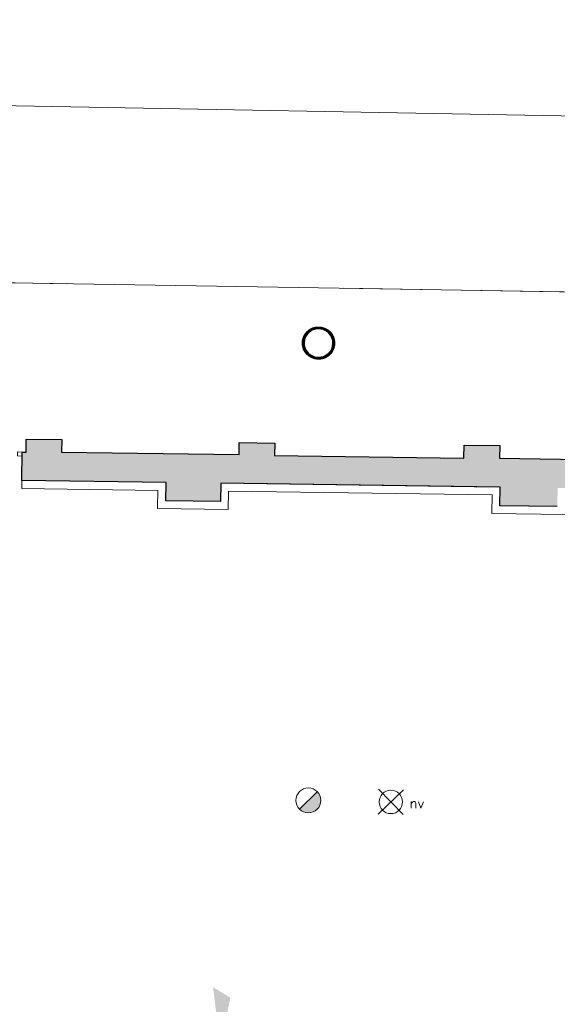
# Model space of a CAD drawing. Header units: millimetres. Extents: x -13022 to 1371524, y -38729 to 632593.
# Tile 103 of 256: x 728616 to 735429, y 10199 to 22670. Entities that reach past the tile are written whole.
import ezdxf

# ---------------------------------------------------------------- set-up
doc = ezdxf.new("R2010")
doc.units = ezdxf.units.MM
doc.header["$LTSCALE"] = 35
doc.set_wipeout_variables(frame=1)
doc.linetypes.add('DASHED', pattern=[200, 100, -100])
doc.layers.add('Al65----_beveiliging-inst', color=92, linetype='Continuous', lineweight=9)
doc.layers.add('brandveiligheid voorzieningen', color=10, linetype='Continuous', lineweight=9)
for name, color, linetype in [('LAYER102', 1, 'Continuous'), ('LAYER111', 7, 'Continuous'), ('LAYER22', 7, 'Continuous'), ('LAYER28', 7, 'Continuous'), ('LAYER30', 7, 'Continuous')]:
    doc.layers.add(name, color=color, linetype=linetype)
doc.styles.add('Algemeen', font='simplex.shx', dxfattribs={"height": 2.5})
doc.styles.get("Standard").update_dxf_attribs({"font": 'simplex.shx'})
doc.dimstyles.new('~R----C~', dxfattribs={"dimtxt": 162, "dimasz": 180, "dimexe": 0.18, "dimexo": 0.0625, "dimgap": 16.2, "dimtad": 1, "dimdec": 0, "dimzin": 0, "dimdsep": 46, "dimtxsty": 'Standard', "dimcen": 0.09, "dimse1": 1, "dimse2": 1, "dimclrd": 7, "dimadec": 0, "dimazin": 0, "dimtfac": 1, "dimtdec": 4, "dimtmove": 0, "dimatfit": 3, "dimfxl": 1, "dimtolj": 1, "dimtzin": 0, "dimlwd": 13, "dimarcsym": 0})

# ---------------------------------------------------------------- blocks, each defined once
blk = doc.blocks.new('*D107')
at = {"layer": 'Defpoints', "color": 0, "linetype": 'Continuous', "transparency": 16777216}
for p in [(669074, 20919), (745203, 19548), (743914, 17146)]:
    blk.add_point(p, dxfattribs=at)
at = {"layer": 'LAYER102', "color": 7, "linetype": 'Continuous', "lineweight": 13, "transparency": 16777216}
blk.add_line((745163, 17304), (745200, 19368), dxfattribs=at)
at = {"layer": 'LAYER102', "color": 7, "linetype": 'Continuous', "transparency": 16777216}
for points in [[(745170, 19369), (745230, 19368), (745203, 19548)], [(745133, 17304), (745193, 17303), (745159, 17124)]]:
    blk.add_solid(points, dxfattribs=at)
at = {"layer": 'LAYER102', "color": 0, "linetype": 'Continuous', "transparency": 16777216, "insert": (745084, 18338), "char_height": 162, "attachment_point": 5, "rotation": 88.9686}
blk.add_mtext('\\A1;2425', dxfattribs=at)
blk = doc.blocks.new('*D110')
at = {"layer": 'Defpoints', "color": 0, "linetype": 'Continuous', "transparency": 16777216}
for p in [(743989, 21301), (669328, 18025), (743914, 17146)]:
    blk.add_point(p, dxfattribs=at)
at = {"layer": 'LAYER102', "color": 7, "linetype": 'Continuous', "lineweight": 13, "transparency": 16777216}
blk.add_line((669591, 22640), (743809, 21304), dxfattribs=at)
at = {"layer": 'LAYER102', "color": 7, "linetype": 'Continuous', "transparency": 16777216}
for points in [[(669592, 22670), (669591, 22610), (669411, 22644)], [(743809, 21334), (743808, 21274), (743989, 21301)]]:
    blk.add_solid(points, dxfattribs=at)
at = {"layer": 'LAYER102', "color": 0, "linetype": 'Continuous', "transparency": 16777216, "insert": (706702, 22069), "char_height": 162, "attachment_point": 5, "rotation": 358.9686}
blk.add_mtext('\\A1;74590', dxfattribs=at)
blk = doc.blocks.new('Brandmelder')
at = {"layer": 'brandveiligheid voorzieningen'}
blk.add_hatch(color=256, dxfattribs=at).paths.add_polyline_path([(76.62, -89.8, 0.198912), (75.85, -87.94), (72.13, -91.66, 0.668179)])
blk.add_line((72.13, -91.66), (75.85, -87.94), dxfattribs=at)
blk.add_circle((73.99, -89.8), 2.63, dxfattribs=at)
blk = doc.blocks.new('Signaalgever (akoestisch)')
at = {"layer": 'Al65----_beveiliging-inst', "color": 10, "linetype": 'Continuous'}
for points in [[(3.71, 0), (3.71, 3.71), (0, 0), (0, 3.71)], [(10.23, 0), (12.38, 3.71), (3.71, 1.24), (3.71, 2.48)]]:
    blk.add_solid(points, dxfattribs=at)
blk = doc.blocks.new('Noodverlichting')
at = {"layer": 'Al65----_beveiliging-inst', "color": 92}
for p, q in [((164, -62.36), (158.75, -57.12)), ((158.75, -62.36), (164, -57.12))]:
    blk.add_line(p, q, dxfattribs=at)
blk.add_circle((161.38, -59.74), 2.47, dxfattribs=at)
at = {"layer": 'Al65----_beveiliging-inst', "color": 7, "style": 'Algemeen'}
blk.add_text('nv', height=2.063, dxfattribs=at).set_placement((165.33, -60.96))

msp = doc.modelspace()

# ---------------------------------------------------------------- linework, layer by layer
at = {"layer": 'LAYER28', "color": 7, "linetype": 'Continuous', "lineweight": 25}
msp.add_lwpolyline([(732405.896, 18757.63, -2.414213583), (732219.44, 18577.758, -0.414213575), (732405.896, 18757.63)], format="xyb", close=True, dxfattribs=at)
at = {"layer": 'LAYER30', "color": 7, "linetype": 'Continuous', "lineweight": 18}
msp.add_lwpolyline([(728588.834, 17194.782), (728648.819, 17193.39), (728647.669, 17143.403), (728587.684, 17144.795)], close=True, dxfattribs=at)

# ---------------------------------------------------------------- block references
at = {"ltscale": 0.1, "xscale": 60, "yscale": 60, "zscale": 60}
for name, p, rotation in [('Noodverlichting', (723702.774, 16520.585), 358.9686325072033), ('Signaalgever (akoestisch)', (731275.026, 9669.733), 88.96863250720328)]:
    msp.add_blockref(name, p, dxfattribs=dict(at, rotation=rotation))
at = {"layer": 'Al65----_beveiliging-inst', "xscale": 60, "yscale": 60, "zscale": 60, "rotation": 358.9686325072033}
msp.add_blockref('Brandmelder', (727932.175, 18248.365), dxfattribs=at)

# ---------------------------------------------------------------- texts
at = {"layer": 'LAYER102', "color": 7, "linetype": 'Continuous', "lineweight": 0, "char_height": 162, "attachment_point": 7, "rotation": 358.9686325, "line_spacing_factor": 1.333333}
for s, insert in [('\\pi-742.15;{\\fArial|b0|i0|c0|p34;verkeersruimte\\P\\pi-399.59;21,7 m2}', (835177.686, 19014.688)), ('\\pi-906.03;{\\fArial|b1|i0|c0|p34;\\H1.2346x;meeting room\\fArial|b0|i0|c0|p34;\\H0.81x;\\P\\pi-698.63;kantoorfunctie \\P\\pi-398.21;53,5 m2}', (821376.102, 12444.125)), ('\\pi-742.15;{\\fArial|b0|i0|c0|p34;verkeersruimte\\P\\pi-401.46;46,9 m2}', (846065.669, 12921.928)), ('\\pi-906.03;{\\fArial|b1|i0|c0|p34;\\H1.2346x;meeting room\\fArial|b0|i0|c0|p34;\\H0.81x;\\P\\pi-698.63;kantoorfunctie \\P\\pi-398.16;36,3 m2}', (828418.851, 10799.595)), ('\\pi-504.72;{\\fArial|b1|i0|c0|p34;\\H1.2346x;kantoor\\fArial|b0|i0|c0|p34;\\H0.81x;\\P\\pi-698.63;kantoorfunctie \\P\\pi-399.6;22,0 m2}', (840908.322, 9725.45)), ('\\pi-504.72;{\\fArial|b1|i0|c0|p34;\\H1.2346x;kantoor\\fArial|b0|i0|c0|p34;\\H0.81x;\\P\\pi-698.63;kantoorfunctie \\P\\pi-390.59;11,4 m2}', (845139.379, 9649.279))]:
    msp.add_mtext(s, dxfattribs=dict(at, insert=insert))

# ---------------------------------------------------------------- wipeouts: each hides what was drawn before it
at = {"linetype": 'Continuous'}
msp.add_wipeout([(728642.401, 16732.767), (728643.764, 16832.758), (730470.045, 16807.638), (730368.191, 16709.029)], dxfattribs=at).dxf.layer = 'LAYER111'

# ---------------------------------------------------------------- next in the draw order: linework, layer by layer
at = {"layer": 'LAYER102', "color": 7, "linetype": 'Continuous', "lineweight": 18}
for points in [[(728642.401, 16732.767), (728643.764, 16832.758)], [(730368.191, 16709.029), (728642.401, 16732.767)], [(728643.764, 16832.758), (730470.045, 16807.638)]]:
    msp.add_lwpolyline(points, dxfattribs=at)
at = {"layer": 'LAYER102', "color": 7, "linetype": 'DASHED', "lineweight": 18}
msp.add_lwpolyline([(728642.401, 16732.767), (728643.764, 16832.758)], dxfattribs=at)

# ---------------------------------------------------------------- next in the draw order: wipeouts: each hides what was drawn before it
at = {"linetype": 'Continuous'}
msp.add_wipeout([(732398.941, 18371.294), (732399.301, 18391.307), (732423.232, 18392.443), (732446.812, 18396.694), (732469.634, 18403.986), (732491.322, 18414.194), (732511.464, 18427.145), (732529.777, 18442.616), (732545.88, 18460.343), (732559.549, 18480.023), (732570.559, 18501.317), (732578.654, 18523.864), (732583.763, 18547.275), (732585.756, 18571.153), (732584.624, 18595.086), (732580.36, 18618.668), (732573.082, 18641.492), (732562.877, 18663.17), (732549.926, 18683.33), (732534.44, 18701.628), (732516.727, 18717.749), (732497.033, 18731.419), (732475.758, 18742.403), (732453.213, 18750.515), (732429.801, 18755.614), (732405.927, 18757.614), (732381.996, 18756.48), (732358.416, 18752.232), (732335.562, 18744.943), (732313.906, 18734.737), (732293.732, 18721.789), (732275.451, 18706.319), (732259.317, 18688.595), (732245.648, 18668.917), (732234.669, 18647.623), (732226.543, 18625.078), (732221.434, 18601.666), (732219.441, 18577.789), (732220.573, 18553.851), (732224.836, 18530.266), (732232.114, 18507.437), (732242.319, 18485.756), (732255.271, 18465.592), (732270.757, 18447.291), (732288.469, 18431.167), (732308.164, 18417.495), (732329.438, 18406.51), (732352.015, 18398.398), (732375.427, 18393.3), (732399.301, 18391.303), (732398.941, 18371.294), (732373.848, 18373.307), (732349.186, 18378.409), (732325.328, 18386.522), (732302.678, 18397.522), (732281.578, 18411.238), (732262.305, 18427.462), (732245.197, 18445.943), (732230.5, 18466.399), (732218.459, 18488.514), (732209.254, 18511.948), (732203.005, 18536.343), (732199.829, 18561.323), (732199.751, 18586.505), (732202.795, 18611.503), (732208.923, 18635.931), (732218.004, 18659.415), (732229.936, 18681.594), (732244.527, 18702.128), (732261.52, 18720.701), (732280.692, 18737.029), (732301.726, 18750.86), (732324.336, 18761.98), (732348.113, 18770.222), (732372.743, 18775.457), (732397.848, 18777.604), (732423.022, 18776.632), (732447.859, 18772.555), (732472.016, 18765.435), (732495.089, 18755.383), (732516.767, 18742.552), (732536.681, 18727.138), (732554.551, 18709.38), (732570.072, 18689.55), (732582.998, 18667.953), (732593.179, 18644.92), (732600.433, 18620.804), (732604.643, 18595.977), (732605.753, 18570.819), (732603.844, 18546.357), (732598.973, 18522.305), (732591.271, 18499.013), (732580.776, 18476.822), (732567.712, 18456.054), (732552.242, 18437.013), (732534.589, 18419.977), (732515.007, 18405.194), (732493.782, 18392.879), (732471.229, 18383.212), (732447.664, 18376.335), (732423.464, 18372.346), (732398.941, 18371.306)], dxfattribs=at).dxf.layer = 'LAYER111'

# ---------------------------------------------------------------- next in the draw order: hatches: boundary and pattern name
at = {"layer": 'LAYER28', "linetype": 'Continuous', "lineweight": 13}
h = msp.add_hatch(dxfattribs=at)
h.set_pattern_fill('~A--FYV~', angle=-1.0313675, style=0, pattern_type=0)
h.set_pattern_definition([(43.96863251, (352402.23218, 19929.1993), (-0.20827933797, 0.21591600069), []), (43.96863251, (352402.236, 19929.4114), (-0.20827933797, 0.21591600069), [])])
h.paths.add_polyline_path([(732398.941, 18371.294), (732399.301, 18391.307, 2.413922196), (732219.44, 18577.758, 0.41426354), (732399.301, 18391.307), (732398.941, 18371.294, -2.414080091), (732605.753, 18570.819, -0.414236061)], flags=0)

# ---------------------------------------------------------------- next in the draw order: linework, layer by layer
at = {"layer": 'LAYER28', "color": 7, "linetype": 'Continuous', "lineweight": 25}
for points in [[(732398.941, 18371.294), (732399.301, 18391.307, 2.413922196), (732219.44, 18577.758, 0.41426354), (732399.301, 18391.307), (732398.941, 18371.294, -2.414080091), (732605.753, 18570.819, -0.414236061), (732398.941, 18371.294)], [(732406.256, 18777.627, -2.414213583), (732199.444, 18578.118, -0.414213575), (732406.256, 18777.627)]]:
    msp.add_lwpolyline(points, format="xyb", close=True, dxfattribs=at)

# ---------------------------------------------------------------- next in the draw order: dimensions: what is measured, and where the dimension line sits
at = {"layer": 'LAYER102', "color": 7, "linetype": 'Continuous'}
for base, p1, p2, angle, picture, middle in [((743988.926, 21300.945), (669328.297, 18024.727), (743914.132, 17146.344), 358.9686325, '*D110', (706701.937, 22069.427)), ((745203.012, 19548.221), (743914.132, 17146.344), (669074.348, 20918.743), 88.9686325, '*D107', (745084.006, 18337.824))]:
    dim = msp.add_linear_dim(base=base, p1=p1, p2=p2, angle=angle, dimstyle='~R----C~', dxfattribs=at)
    dim.commit()
    dim.dimension.update_dxf_attribs({"geometry": picture, "text_midpoint": middle})

# ---------------------------------------------------------------- next in the draw order: wipeouts: each hides what was drawn before it
at = {"linetype": 'Continuous'}
msp.add_wipeout([(730368.254, 16709.024), (730470.108, 16807.633), (730465.841, 16577.564), (730363.987, 16478.946)], dxfattribs=at).dxf.layer = 'LAYER111'

# ---------------------------------------------------------------- next in the draw order: linework, layer by layer
at = {"layer": 'LAYER102', "color": 7, "linetype": 'DASHED', "lineweight": 18}
for points in [[(730368.191, 16709.029), (728642.401, 16732.767)], [(728643.764, 16832.758), (730470.045, 16807.638)]]:
    msp.add_lwpolyline(points, dxfattribs=at)
at = {"layer": 'LAYER102', "color": 7, "linetype": 'Continuous', "lineweight": 18}
for points in [[(730470.108, 16807.633), (730465.841, 16577.564)], [(730363.987, 16478.946), (730368.254, 16709.024)]]:
    msp.add_lwpolyline(points, dxfattribs=at)

# ---------------------------------------------------------------- next in the draw order: wipeouts: each hides what was drawn before it
at = {"linetype": 'Continuous'}
msp.add_wipeout([(730363.987, 16478.95), (730465.841, 16577.567), (731161.282, 16568.064), (731259.287, 16466.715)], dxfattribs=at).dxf.layer = 'LAYER111'

# ---------------------------------------------------------------- next in the draw order: linework, layer by layer
at = {"layer": 'LAYER102', "color": 7, "linetype": 'DASHED', "lineweight": 18}
for points in [[(730470.108, 16807.633), (730465.841, 16577.564)], [(730363.987, 16478.946), (730368.254, 16709.024)]]:
    msp.add_lwpolyline(points, dxfattribs=at)
at = {"layer": 'LAYER102', "color": 7, "linetype": 'Continuous', "lineweight": 18}
for points in [[(731259.287, 16466.715), (730363.987, 16478.95)], [(730465.841, 16577.567), (731161.282, 16568.064)]]:
    msp.add_lwpolyline(points, dxfattribs=at)

# ---------------------------------------------------------------- next in the draw order: wipeouts: each hides what was drawn before it
at = {"linetype": 'Continuous'}
msp.add_wipeout([(731259.224, 16466.713), (731161.22, 16568.061), (731165.735, 16798.021), (731263.739, 16696.649)], dxfattribs=at).dxf.layer = 'LAYER111'

# ---------------------------------------------------------------- next in the draw order: linework, layer by layer
at = {"layer": 'LAYER102', "color": 7, "linetype": 'Continuous', "lineweight": 18}
for points in [[(731161.22, 16568.061), (731165.735, 16798.021)], [(731263.739, 16696.649), (731259.224, 16466.713)]]:
    msp.add_lwpolyline(points, dxfattribs=at)
at = {"layer": 'LAYER102', "color": 7, "linetype": 'DASHED', "lineweight": 18}
for points in [[(731259.287, 16466.715), (730363.987, 16478.95)], [(730465.841, 16577.567), (731161.282, 16568.064)]]:
    msp.add_lwpolyline(points, dxfattribs=at)

# ---------------------------------------------------------------- next in the draw order: wipeouts: each hides what was drawn before it
at = {"linetype": 'Continuous'}
msp.add_wipeout([(731263.739, 16696.649), (731165.735, 16798.021), (734703.236, 16748.858), (734601.382, 16650.264)], dxfattribs=at).dxf.layer = 'LAYER111'

# ---------------------------------------------------------------- next in the draw order: linework, layer by layer
at = {"layer": 'LAYER102', "color": 7, "linetype": 'DASHED', "lineweight": 18}
for points in [[(731161.22, 16568.061), (731165.735, 16798.021)], [(731263.739, 16696.649), (731259.224, 16466.713)]]:
    msp.add_lwpolyline(points, dxfattribs=at)
at = {"layer": 'LAYER102', "color": 7, "linetype": 'Continuous', "lineweight": 18}
for points in [[(731165.735, 16798.021), (734703.236, 16748.858)], [(734601.382, 16650.264), (731263.739, 16696.649)]]:
    msp.add_lwpolyline(points, dxfattribs=at)

# ---------------------------------------------------------------- next in the draw order: wipeouts: each hides what was drawn before it
at = {"linetype": 'Continuous'}
msp.add_wipeout([(734601.382, 16650.264), (734703.236, 16748.858), (734698.876, 16513.63), (734597.022, 16415.041)], dxfattribs=at).dxf.layer = 'LAYER111'

# ---------------------------------------------------------------- next in the draw order: linework, layer by layer
at = {"layer": 'LAYER102', "color": 7, "linetype": 'DASHED', "lineweight": 18}
for points in [[(731165.735, 16798.021), (734703.236, 16748.858)], [(734601.382, 16650.264), (731263.739, 16696.649)]]:
    msp.add_lwpolyline(points, dxfattribs=at)
at = {"layer": 'LAYER102', "color": 7, "linetype": 'Continuous', "lineweight": 18}
for points in [[(734703.236, 16748.858), (734698.876, 16513.63)], [(734597.022, 16415.041), (734601.382, 16650.264)]]:
    msp.add_lwpolyline(points, dxfattribs=at)

# ---------------------------------------------------------------- next in the draw order: wipeouts: each hides what was drawn before it
at = {"linetype": 'Continuous'}
msp.add_wipeout([(734597.022, 16415.041), (734698.876, 16513.63), (735428.998, 16503.445), (735527.252, 16402.064)], dxfattribs=at).dxf.layer = 'LAYER111'

# ---------------------------------------------------------------- next in the draw order: hatches: boundary and pattern name
at = {"layer": 'LAYER111', "linetype": 'Continuous', "lineweight": 5}
msp.add_hatch(color=254, dxfattribs=at).paths.add_polyline_path([(728643.827, 16832.757), (728648.819, 17193.39), (728695.804, 17192.177), (728698.806, 17358.923), (729148.08, 17352.726), (729145.887, 17192.732), (731396.755, 17161.657), (731398.888, 17314.854), (731848.849, 17308.637), (731846.657, 17148.658), (734246.386, 17115.513), (734248.701, 17282.272), (734698.724, 17276.053), (734696.469, 17116.076), (737526.102, 17070.214), (737528.295, 17230.2), (737978.256, 17223.983), (737976.185, 17070.769), (740425.91, 17036.934), (740428.166, 17196.927), (740878.005, 17183.93), (740875.872, 17030.725), (743479.827, 16987.425), (743483.088, 17154.714), (743914.132, 17146.344), (743897.519, 16581.161), (743771.747, 16591.497), (743686.611, 11379.787), (743466.703, 11383.378), (743499.152, 13352.504), (743269.172, 13355.683), (743278.629, 13957.376), (743508.669, 13954.094), (743552.412, 16626.943), (739650.06, 16680.67), (739643.686, 16444.668), (739043.489, 16453.043), (739047.861, 16688.956), (735433.171, 16738.723), (735429.061, 16503.446), (734698.938, 16513.629), (734703.298, 16748.862), (731165.797, 16798.021), (731161.282, 16568.065), (730465.841, 16577.569), (730470.108, 16807.631)], flags=0)

# ---------------------------------------------------------------- next in the draw order: linework, layer by layer
at = {"layer": 'LAYER102', "color": 7, "linetype": 'DASHED', "lineweight": 18}
for points in [[(734703.236, 16748.858), (734698.876, 16513.63)], [(734597.022, 16415.041), (734601.382, 16650.264)], [(734698.876, 16513.63), (735428.998, 16503.445)], [(735527.252, 16402.064), (734597.022, 16415.041)]]:
    msp.add_lwpolyline(points, dxfattribs=at)
at = {"layer": 'LAYER102', "color": 7, "linetype": 'Continuous', "lineweight": 18}
for points in [[(734698.876, 16513.63), (735428.998, 16503.445)], [(735527.252, 16402.064), (734597.022, 16415.041)]]:
    msp.add_lwpolyline(points, dxfattribs=at)
at = {"layer": 'LAYER22', "color": 7, "linetype": 'Continuous', "lineweight": 18}
msp.add_lwpolyline([(697681.942, 17614.402), (697718.716, 19841.101), (744312.503, 19080.026), (744109.927, 6681.672), (697516.203, 7442.738), (697543.151, 9082.018)], dxfattribs=at)
at = {"layer": 'LAYER22', "color": 7, "linetype": 'DASHED', "lineweight": 18}
msp.add_lwpolyline([(697681.942, 17614.402), (697718.716, 19841.101), (744312.503, 19080.026), (744109.927, 6681.672), (697516.203, 7442.738), (697543.151, 9082.018)], dxfattribs=at)
at = {"layer": 'LAYER28', "color": 7, "linetype": 'Continuous', "lineweight": 25}
msp.add_lwpolyline([(735429.061, 16503.446), (734698.938, 16513.629), (734703.298, 16748.862), (731165.797, 16798.021), (731161.282, 16568.065), (730465.841, 16577.569), (730470.108, 16807.631), (728643.827, 16832.757), (728648.819, 17193.39), (728695.804, 17192.177), (728698.806, 17358.923), (729148.08, 17352.726), (729145.887, 17192.732), (731396.755, 17161.657), (731398.888, 17314.854), (731848.849, 17308.637), (731846.657, 17148.658), (734246.386, 17115.513), (734248.701, 17282.272), (734698.724, 17276.053), (734696.469, 17116.076), (737526.102, 17070.214)], dxfattribs=at)

# ---------------------------------------------------------------- next in the draw order: texts
at = {"layer": 'LAYER102', "color": 7, "linetype": 'Continuous', "lineweight": 0, "char_height": 162, "attachment_point": 7, "rotation": 358.9686325, "line_spacing_factor": 1.333333}
for s, insert in [('\\pi-1188.3;{\\fArial|b1|i0|c0|p34;\\H1.2346x;technische ruimte \\P\\pi-1157.3;(luhtbehandeling)\\fArial|b0|i0|c0|p34;\\H0.81x;\\P\\pi-880.14;technische ruimte \\P\\pi-401.47;44,8 m2}', (849037.701, 14674.158)), ('\\pi-742.15;{\\fArial|b0|i0|c0|p34;verkeersruimte\\P\\pi-398.15;38,4 m2}', (832132.091, 14818.595)), ('\\pi-1208.5;{\\fArial|b1|i0|c0|p34;\\H1.2346x;klimaatbeheersing\\fArial|b0|i0|c0|p34;\\H0.81x; \\P\\pi-398.16;32,2 m2}', (888750.605, 12382.112))]:
    msp.add_mtext(s, dxfattribs=dict(at, insert=insert))

doc.saveas('drawing.dxf')
